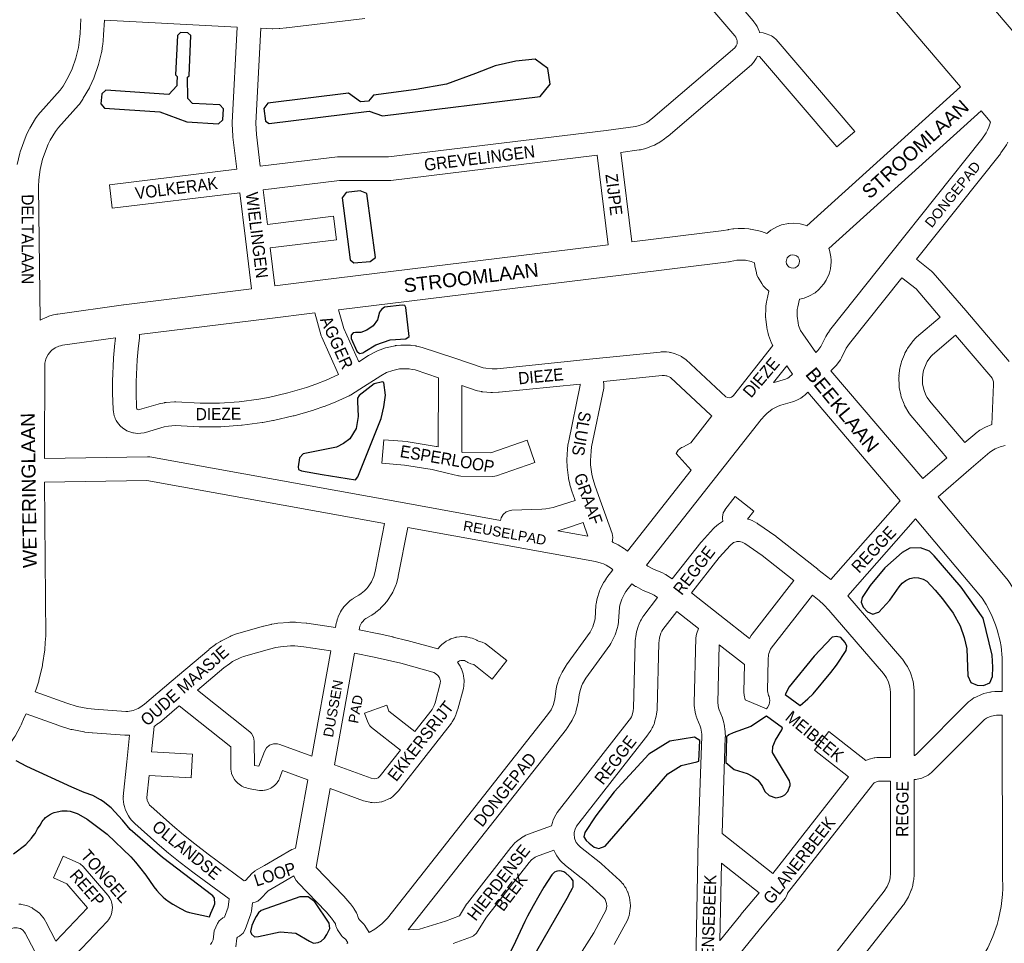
# Model space of a CAD drawing. Header units: metres. Extents: x 123817 to 142006, y 393105 to 406084.
# Tile 48 of 138: x 131004 to 131629, y 395393 to 395978. Entities that reach past the tile are written whole.
import ezdxf
from ezdxf.enums import TextEntityAlignment as Align

# ---------------------------------------------------------------- set-up
doc = ezdxf.new("R2010")
doc.units = ezdxf.units.M
doc.header["$MEASUREMENT"] = 0
doc.styles.add('Style-Arial', font='arial.ttf')

msp = doc.modelspace()

# ---------------------------------------------------------------- linework, layer by layer
at = {"color": 1, "linetype": 'Continuous', "lineweight": 0, "flags": 128}
for points in [[(131653.57, 395948.24), (131641.47, 395962.34), (131398.64, 396247.02)], [(131358.34, 396219.99), (131600.96, 395935.56)], [(131613.97, 395920.36), (131618.69, 395914.86), (131620, 395913.34)]]:
    msp.add_lwpolyline(points, dxfattribs=at)
at = {"color": 9, "linetype": 'Continuous', "lineweight": 0, "flags": 128}
for points in [[(131426.39, 396027.81), (131469.37, 395977.47), (131469.41, 395977.42), (131469.76, 395976.97), (131471.03, 395975.19), (131471.8, 395973.84), (131473.1, 395970.89), (131473.28, 395970.44), (131473.4, 395970.02), (131475.62, 395969.82), (131476.25, 395969.74), (131477.68, 395969.33), (131479.95, 395968.44), (131480.97, 395967.96), (131481.57, 395967.57), (131482.57, 395966.86), (131483.91, 395965.63), (131533.86, 395907.36), (131522.47, 395897.59), (131473.33, 395954.93), (131473.21, 395954.98), (131472.1, 395955.08), (131471.36, 395953.69), (131469.5, 395951.06), (131469.12, 395950.57), (131468.26, 395949.7), (131415.39, 395904.39), (131415.06, 395904.12), (131412.23, 395901.97), (131411.64, 395901.56), (131409.49, 395900.23), (131409.28, 395900.1), (131408.98, 395899.93), (131406.73, 395898.77), (131405.92, 395898.41), (131401.18, 395896.64), (131400.33, 395896.37), (131397.88, 395895.77), (131397.4, 395895.67), (131397.04, 395895.62), (131385.34, 395894.13), (131392.3, 395837.3)], [(131156.67, 395885.28), (131205.62, 395891.27), (131206.56, 395891.33), (131238.09, 395891.23), (131376.06, 395908.07), (131394.73, 395910.44), (131396.34, 395910.84), (131400.24, 395912.3), (131401.82, 395913.12), (131403.41, 395914.11), (131405.79, 395915.92), (131457.79, 395960.48), (131458.57, 395961.59), (131459.12, 395963), (131459.24, 395963.77), (131459.26, 395964.38), (131459.18, 395965.06), (131459.08, 395965.5), (131458.38, 395967.09), (131457.75, 395967.97), (131419.84, 396012.37)], [(131042.79, 395978.81), (131042.3, 395969.49), (131041.79, 395963.95), (131041.26, 395960.66), (131039.61, 395953.79), (131037.29, 395947.17), (131035.05, 395942.31), (131031.51, 395936.15), (131029.77, 395933.6), (131017.19, 395919.61), (131017.02, 395919.41), (131016.82, 395919.17), (131014.56, 395916.22), (131014.09, 395915.54), (131010.4, 395909.47), (131010.17, 395909.05), (131008.46, 395905.79), (131008.06, 395904.87), (131008.04, 395904.83), (131004.31, 395894.39), (131004.08, 395893.63), (131002.34, 395886.47)], [(131151.05, 395807.59), (131147.18, 395839.21), (131143.59, 395868.56), (131062.72, 395858.67), (131060.9, 395873.56), (131141.78, 395883.45), (131139.3, 395903.81), (131139.26, 395904.32), (131138.84, 395912.2), (131138.83, 395912.6), (131138.89, 395912.98), (131138.83, 395912.98), (131141.92, 395973.52), (131057.77, 395978.01), (131057.27, 395968.55), (131057.25, 395968.25), (131056.7, 395962.33), (131056.64, 395961.84), (131056.03, 395958.01), (131055.92, 395957.44), (131054.11, 395949.91), (131053.89, 395949.17), (131051.32, 395941.87), (131051.29, 395941.79), (131051.06, 395941.23), (131048.54, 395935.74), (131048.22, 395935.12), (131044.36, 395928.41), (131044.05, 395927.92), (131041.87, 395924.73), (131041.42, 395924.14), (131041.25, 395923.95), (131028.54, 395909.79), (131026.7, 395907.4), (131023.35, 395901.89), (131021.99, 395899.29), (131018.57, 395889.71), (131017.02, 395883.32), (131016.16, 395876.75), (131015.99, 395872.52), (131017.06, 395787.81)], [(131223.03, 395979.08), (131173.31, 395973), (131173, 395972.97), (131169.05, 395972.65), (131168.67, 395972.63), (131164.71, 395972.52), (131164.19, 395972.52), (131156.91, 395972.81), (131153.84, 395912.61), (131154.22, 395905.37), (131156.67, 395885.28)], [(131377.41, 395835.48), (131370.45, 395892.27), (131239.45, 395876.29), (131238.52, 395876.23), (131206.98, 395876.33), (131158.48, 395870.39), (131161.16, 395848.48), (131203.11, 395853.63), (131204.94, 395838.74), (131162.98, 395833.59), (131165.93, 395809.44)], [(131573.02, 395826.38), (131582.6, 395818.85), (131583.66, 395817.82), (131604.2, 395793.79), (131631.73, 395761.61)], [(131576.95, 395687.26), (131592.31, 395700.37), (131570.68, 395725.72), (131570.64, 395725.76), (131570.45, 395726.01), (131568.62, 395728.38), (131568.23, 395728.94), (131566.92, 395731), (131566.61, 395731.53), (131565.47, 395733.7), (131565.09, 395734.54), (131563.36, 395739.12), (131563.33, 395739.2), (131563.03, 395740.29), (131562.06, 395745.09), (131561.92, 395746.3), (131561.75, 395751.2), (131561.75, 395751.46), (131561.91, 395752.41), (131561.81, 395752.42), (131562.43, 395757.27), (131562.61, 395758.17), (131563.21, 395760.55), (131563.43, 395761.25), (131563.5, 395761.42), (131565.28, 395765.98), (131565.67, 395766.81), (131566.83, 395768.96), (131567.32, 395769.74), (131570.16, 395773.73), (131570.52, 395774.2), (131570.73, 395774.44), (131572.39, 395776.25), (131573.03, 395776.87), (131587.94, 395789.72), (131572.74, 395807.52), (131563.68, 395814.64)], [(131191.17, 395792.42), (131195.33, 395777.87), (131195.49, 395777.36), (131195.7, 395776.86), (131206.27, 395753.24), (131198.52, 395749.65), (131191.9, 395747.11), (131186.07, 395745.1), (131174.04, 395741.56), (131161.82, 395738.77), (131155.79, 395737.69), (131143.36, 395736.04), (131130.85, 395735.17), (131124.67, 395735.02), (131118.49, 395735.07), (131103.09, 395735.88), (131102.2, 395735.87), (131096.92, 395735.52), (131096.12, 395735.42), (131095.99, 395735.4), (131092.58, 395734.74), (131091.88, 395734.57), (131079.98, 395731.06), (131079.38, 395730.96), (131078.92, 395731.01), (131078.63, 395731.2), (131078.41, 395731.47), (131078.23, 395732.22), (131077.92, 395741.76), (131077.94, 395748.64), (131078.55, 395762.64), (131079.14, 395769.52), (131079.95, 395776.53), (131079.99, 395777.38), (131079.94, 395778.3), (131079.9, 395778.61)], [(131206.24, 395794.28), (131209.61, 395782.5), (131219.09, 395761.32), (131225.38, 395765.32), (131225.65, 395765.48), (131225.81, 395765.57), (131230.08, 395767.9), (131231.07, 395768.35), (131236.03, 395770.17), (131237.12, 395770.49), (131242.3, 395771.55), (131242.51, 395771.59), (131243.15, 395771.67), (131245.78, 395771.9), (131246.63, 395771.93), (131251.92, 395771.8), (131252.76, 395771.73), (131255.38, 395771.37), (131255.65, 395771.32), (131255.94, 395771.27), (131258.53, 395770.71), (131259.31, 395770.49), (131279.53, 395763.74), (131298.03, 395757.56), (131299.71, 395757.2), (131303.87, 395756.81), (131307.01, 395756.95), (131365.46, 395762.93), (131365.46, 395762.93), (131365.46, 395762.93), (131410.3, 395767.52), (131410.91, 395767.56), (131413.34, 395767.61), (131414.37, 395767.56), (131416.09, 395767.36), (131416.52, 395767.3), (131416.95, 395767.21), (131418.63, 395766.81), (131419.86, 395766.4), (131423.04, 395765.03), (131423.83, 395764.64), (131424.18, 395764.42), (131425.63, 395763.47), (131426.62, 395762.7), (131451.97, 395739.21), (131453.02, 395738.66), (131454.33, 395738.56), (131455.64, 395739), (131456.51, 395739.62), (131456.9, 395740.05), (131481.74, 395771.64)], [(131309.14, 395660.78), (131309.42, 395662.33), (131310.72, 395664.58), (131312.71, 395666.26), (131315.16, 395667.15), (131316.2, 395667.26), (131335.34, 395667.93), (131337.8, 395668.1), (131340.12, 395668.43), (131342.39, 395668.92), (131345.09, 395669.7), (131356.37, 395673.49), (131354.87, 395677.67), (131354.75, 395678.02), (131353.15, 395683.33), (131353, 395683.91), (131352.28, 395687.18), (131352.17, 395687.84), (131351.34, 395694.48), (131351.28, 395695.15), (131351.16, 395698.49), (131351.16, 395698.76), (131351.23, 395699.16), (131351.17, 395699.16), (131351.53, 395705.85), (131351.6, 395706.51), (131352.08, 395709.83), (131352.16, 395710.26), (131359.6, 395746.53), (131359.53, 395747.25), (131308.32, 395742), (131307.88, 395741.97), (131304, 395741.8), (131302.98, 395741.83), (131297.87, 395742.31), (131297.27, 395742.39), (131297, 395742.44), (131294.49, 395742.98), (131293.68, 395743.2), (131284.61, 395746.23), (131284.43, 395704.01), (131284.95, 395703.89), (131302.89, 395703.7), (131326.06, 395711.61), (131330.91, 395697.41), (131306.52, 395689.09), (131305.4, 395688.8), (131304.02, 395688.69), (131283.98, 395688.9), (131282.76, 395689.01), (131282.38, 395689.09), (131275.22, 395690.73), (131275.22, 395690.73), (131275.22, 395690.73), (131265.62, 395692.94), (131248.24, 395695.84), (131233.75, 395697), (131234.95, 395711.95), (131249.75, 395710.77), (131250.39, 395710.69), (131268.31, 395707.7), (131268.38, 395707.69), (131268.76, 395707.61), (131269.44, 395707.45), (131269.63, 395751.23), (131254.95, 395756.13), (131253.04, 395756.55), (131251.12, 395756.81), (131246.68, 395756.92), (131244.9, 395756.77), (131240.69, 395755.9), (131236.77, 395754.46), (131233.21, 395752.52), (131219.81, 395744.01), (131219.77, 395743.99), (131219.77, 395743.99), (131213.84, 395740.27), (131213.61, 395740.13), (131213.01, 395739.82), (131204.59, 395735.93), (131204.12, 395735.73), (131197.15, 395733.06), (131196.91, 395732.98), (131190.8, 395730.86), (131190.47, 395730.76), (131178.05, 395727.11), (131177.6, 395726.99), (131164.98, 395724.11), (131164.64, 395724.04), (131158.27, 395722.89), (131158.25, 395722.89), (131157.93, 395722.84), (131145.1, 395721.14), (131144.64, 395721.1), (131131.73, 395720.19), (131131.38, 395720.18), (131124.91, 395720.03), (131124.68, 395720.02), (131118.21, 395720.07), (131117.87, 395720.08), (131102.75, 395720.88), (131098.39, 395720.59), (131095.78, 395720.08), (131083.78, 395716.54), (131082.97, 395716.35), (131082.9, 395716.34), (131080.81, 395715.99), (131078.74, 395715.94), (131076.16, 395716.23), (131075.7, 395716.3), (131074.48, 395716.62), (131073.25, 395717.06), (131072.02, 395717.62), (131071.7, 395717.82), (131069.52, 395719.23), (131067.84, 395720.71), (131067.81, 395720.75), (131066.15, 395722.75), (131065.21, 395724.2), (131064.63, 395725.37), (131064.31, 395726.13), (131064.05, 395726.98), (131063.46, 395729.51), (131063.26, 395730.99), (131062.93, 395741.41), (131062.92, 395741.65), (131062.93, 395741.67), (131062.92, 395741.67), (131062.94, 395748.83), (131062.95, 395749.14), (131063.57, 395763.46), (131063.59, 395763.77), (131064.21, 395770.91), (131064.23, 395771.12), (131064.86, 395776.6)], [(131603.71, 395710.11), (131610.03, 395715.51), (131610.44, 395715.83), (131613.23, 395717.9), (131613.94, 395718.37), (131613.94, 395718.37), (131615.88, 395719.49), (131616.78, 395719.93), (131620.87, 395721.61), (131621.92, 395747), (131621.91, 395748.02), (131621.83, 395748.58), (131621.2, 395750.51), (131620.97, 395750.95), (131620.14, 395752.08), (131597.69, 395778.32), (131583.15, 395765.8), (131582.11, 395764.66), (131579.81, 395761.42), (131579.08, 395760.08), (131577.63, 395756.37), (131577.25, 395754.89), (131576.76, 395751.11), (131576.89, 395747.44), (131577.61, 395743.85), (131578.96, 395740.27), (131579.75, 395738.79), (131580.71, 395737.26), (131582.22, 395735.31), (131603.71, 395710.11)], [(131482.35, 395748.14), (131490.65, 395758.7)], [(131430.01, 395692.67), (131420.55, 395703.2), (131421.12, 395704.2), (131421.87, 395705.26), (131423.87, 395706.94), (131424.65, 395707.23), (131429.73, 395709.86), (131443.19, 395727.03), (131442.51, 395727.53), (131416.89, 395751.27), (131416.51, 395751.51), (131414.53, 395752.36), (131413.9, 395752.51), (131413.13, 395752.6), (131411.53, 395752.57), (131374.45, 395748.77), (131374.64, 395746.91), (131374.68, 395746.15), (131374.53, 395744.64), (131366.89, 395707.46), (131366.49, 395704.7), (131366.17, 395698.69), (131366.26, 395696.01), (131367.01, 395690.04), (131367.59, 395687.39), (131369.06, 395682.55), (131373.07, 395671.34), (131373.07, 395671.34), (131379.83, 395652.45), (131380.27, 395649.93), (131380.09, 395648.31), (131379.84, 395647.16)], [(131629.2, 395708.18), (131625.99, 395707.49), (131622.94, 395706.24), (131621.81, 395705.59), (131619.58, 395703.94), (131607.75, 395693.83), (131607.75, 395693.83), (131607.75, 395693.83), (131586.64, 395675.81)], [(131418.02, 395623.75), (131436.12, 395646.77), (131436.27, 395646.96), (131436.52, 395647.24), (131444.28, 395655.61), (131444.92, 395656.22), (131447.45, 395658.36), (131448.54, 395659.13), (131449.98, 395659.97), (131450, 395659.98), (131450.15, 395660.06), (131449.96, 395662.26), (131449.93, 395662.92), (131450.38, 395665.48), (131451.53, 395667.47), (131451.48, 395667.48), (131457.91, 395675.87), (131469.82, 395666.73), (131465.86, 395661.59), (131466.97, 395661.3), (131468.64, 395660.66), (131471.59, 395659.08), (131471.81, 395658.96), (131472.35, 395658.62), (131483.73, 395650.68), (131484.07, 395650.42), (131510.39, 395629.77), (131510.41, 395629.75), (131510.43, 395629.73), (131518.59, 395623.23), (131562.61, 395673.24)], [(131627.28, 395552.3), (131623.15, 395552.22), (131622.67, 395552.2), (131620.66, 395552.03), (131619.97, 395551.95), (131619.56, 395551.86), (131615.62, 395550.94), (131614.22, 395550.46), (131610.55, 395548.78), (131609.91, 395548.45), (131609.46, 395548.17), (131607.18, 395546.63), (131606.07, 395545.71), (131573.15, 395512.68), (131571.96, 395511.8), (131571.92, 395511.78), (131571.53, 395511.68), (131571.48, 395552.13), (131571.45, 395552.8), (131571.04, 395557.25), (131570.8, 395558.57), (131569.61, 395562.87), (131569.43, 395563.44), (131569.14, 395564.13), (131567.2, 395568.15), (131566.53, 395569.28), (131564.05, 395572.73), (131563.7, 395573.17), (131563.64, 395573.24), (131529.5, 395612.92), (131572.4, 395661.66)], [(131364.5, 395650.76), (131361.42, 395659.36), (131349.72, 395655.44), (131349.44, 395655.35), (131346.33, 395654.44), (131345.79, 395654.3), (131345.39, 395654.22)], [(131430.18, 395614.93), (131447.73, 395637.26), (131454.98, 395645.08), (131456.65, 395646.5), (131456.93, 395646.66), (131458.59, 395647.27), (131458.96, 395647.3), (131460.35, 395647.46), (131460.67, 395647.43), (131462.38, 395646.99), (131464.13, 395646.06), (131474.97, 395638.5), (131495.24, 395622.59), (131468.65, 395588.63), (131468.03, 395587.71), (131467.05, 395585.97), (131467.01, 395585.89)], [(131274.09, 395406.76), (131283.09, 395410.03), (131287.56, 395417.44), (131288.07, 395418.19), (131315.68, 395453.41), (131315.83, 395453.6), (131316.07, 395453.87), (131318.26, 395456.25), (131319.27, 395457.15), (131322.46, 395459.55), (131323.22, 395460.05), (131323.41, 395460.16), (131325.17, 395461.11), (131326.16, 395461.55), (131341.43, 395467.11), (131341.96, 395469.31), (131342.21, 395470.11), (131342.5, 395470.82), (131344.13, 395474.18), (131344.97, 395475.53), (131390.65, 395534.01), (131391.48, 395535.18), (131392.1, 395536.27), (131392.52, 395537.24), (131393.25, 395539.94), (131393.43, 395541.8), (131394.52, 395583.69), (131394.56, 395584.37), (131395.07, 395588.69), (131395.35, 395590.02), (131396.64, 395594.2), (131396.76, 395594.56), (131397.01, 395595.16), (131397.93, 395597.14), (131398.25, 395597.76), (131399.35, 395599.65), (131399.91, 395600.47), (131408.77, 395611.89)], [(131447.86, 395581.89), (131446.87, 395545.08), (131447.36, 395542.01), (131447.73, 395540.77), (131449.85, 395535.56), (131449.95, 395535.31), (131450.12, 395534.75), (131450.75, 395532.51), (131450.95, 395531.56), (131451.6, 395526.97), (131451.68, 395526), (131451.71, 395523.68), (131451.71, 395523.58), (131451.7, 395523.33), (131449.66, 395462.17), (131481.81, 395436.96), (131529.85, 395498.12), (131508.21, 395515.09), (131517.47, 395526.9), (131540.92, 395508.5), (131541.25, 395508.68), (131542.98, 395509.35), (131546.1, 395510.13), (131546.63, 395510.24), (131547.9, 395510.36), (131556.53, 395510.39), (131556.48, 395551.77), (131556.16, 395555.22), (131555.33, 395558.22), (131553.97, 395561.05), (131552.06, 395563.7), (131517.43, 395603.95), (131514.12, 395607.28), (131511.23, 395609.92), (131507, 395613.29), (131480.8, 395579.82), (131480.37, 395579.05), (131479.34, 395576.38), (131479.15, 395575.48), (131478.91, 395572.48), (131478.4, 395552.68), (131479.15, 395549.79), (131479.49, 395549.2), (131479.94, 395546.64), (131479.49, 395544.07), (131478.43, 395542.12), (131477.74, 395541.21), (131464.37, 395547.02), (131463.62, 395549.94), (131463.38, 395551.82), (131463.41, 395552.01), (131463.38, 395552.01), (131463.82, 395569.31)], [(131420.94, 395603.11), (131412.06, 395591.67), (131411.39, 395590.5), (131410.82, 395589.3), (131409.89, 395586.26), (131409.5, 395582.96), (131408.42, 395541.15), (131408.39, 395540.64), (131408.13, 395537.88), (131407.9, 395536.63), (131406.85, 395532.78), (131406.66, 395532.17), (131406.48, 395531.72), (131405.68, 395529.89), (131405.34, 395529.21), (131404.35, 395527.47), (131403.95, 395526.84), (131402.8, 395525.21), (131402.58, 395524.92), (131357.28, 395466.92), (131356.35, 395465.01), (131355.82, 395462.79), (131355.76, 395461.78), (131356.03, 395459.31), (131356.2, 395458.67), (131357.17, 395456.56), (131358.52, 395454.76), (131359.74, 395453.64), (131372.67, 395443.42), (131373.05, 395443.11), (131384.76, 395432.55), (131385.4, 395431.91), (131386.53, 395430.6), (131386.63, 395430.5), (131387.07, 395429.92), (131388.04, 395428.49), (131388.49, 395427.75), (131389.3, 395426.21), (131389.71, 395425.28), (131389.8, 395425.02), (131390.87, 395421.73), (131391.2, 395420.03), (131391.48, 395416.59), (131391.51, 395415.98), (131391.43, 395414.86), (131390.91, 395411.44), (131390.6, 395410.18), (131390.05, 395408.54), (131389.99, 395408.35), (131389.56, 395407.39), (131381.28, 395391.89)], [(131013.9, 395552.09), (131033.88, 395544.79), (131040.56, 395542.74), (131047.31, 395541.43), (131051.41, 395540.99), (131071.33, 395539.58), (131072.64, 395539.65), (131075.99, 395540.28), (131079.13, 395541.48), (131080.29, 395542.1), (131083.18, 395544.16), (131100.21, 395558.63), (131123.94, 395578.78), (131124.25, 395579.03), (131128.23, 395582.06), (131128.76, 395582.43), (131131.35, 395584.07), (131131.62, 395584.23), (131131.99, 395584.43), (131137.46, 395587.19), (131138.13, 395587.49), (131140.99, 395588.6), (131141.64, 395588.82), (131158.64, 395593.65), (131158.95, 395593.74), (131163.3, 395594.78), (131163.74, 395594.87), (131163.78, 395594.88), (131167.23, 395595.46), (131167.86, 395595.55), (131174.82, 395596.13), (131175.47, 395596.15), (131178.96, 395596.15), (131179.6, 395596.12), (131185.87, 395595.56), (131186.28, 395595.52), (131204.29, 395592.9)], [(131432.93, 395379.47), (131434.54, 395458.77), (131434.54, 395458.78), (131434.55, 395458.87), (131436.71, 395523.66), (131436.69, 395525.32), (131436.17, 395528.96), (131435.79, 395530.32), (131433.71, 395535.44), (131433.61, 395535.7), (131433.48, 395536.08), (131432.85, 395538.15), (131432.62, 395539.16), (131431.95, 395543.43), (131431.86, 395544.59), (131431.89, 395544.8), (131431.86, 395544.79), (131432.97, 395586.24), (131433.4, 395588.55), (131434.72, 395592.25)], [(131219.29, 395591.34), (131231.82, 395588.85), (131231.99, 395588.82), (131240.72, 395586.88), (131240.88, 395586.84), (131249.57, 395584.7), (131249.78, 395584.65), (131269.25, 395579.26), (131269.35, 395579.41), (131269.44, 395579.51), (131270.84, 395581.12), (131271.79, 395582.04), (131273.45, 395583.38), (131274.41, 395584.03), (131274.55, 395584.11), (131276.41, 395585.14), (131277.62, 395585.67), (131279.64, 395586.35), (131280.74, 395586.63), (131280.93, 395586.66), (131283.03, 395586.98), (131284.35, 395587.06), (131286.48, 395587), (131287.58, 395586.89), (131287.79, 395586.85), (131289.88, 395586.42), (131291.15, 395586.03), (131293.13, 395585.24), (131294.09, 395584.78), (131294.31, 395584.65), (131295.14, 395584.13), (131297.41, 395583.54), (131299.28, 395582.78), (131300.17, 395582.18), (131313.12, 395571.99), (131303.85, 395560.2), (131292.13, 395569.41), (131290.27, 395569.89), (131288.4, 395570.66), (131288.18, 395570.79), (131286.94, 395571.56), (131286.19, 395571.86), (131285.41, 395572.02), (131284.6, 395572.04), (131283.81, 395571.93), (131283.05, 395571.67), (131282.35, 395571.28), (131281.84, 395570.87), (131283.46, 395568.33), (131284.17, 395566.87), (131284.23, 395566.71), (131285.3, 395563.55), (131285.62, 395562.24), (131285.86, 395560.59), (131285.94, 395559.49), (131285.94, 395559.25), (131285.83, 395555.91), (131285.58, 395554.2), (131282.03, 395541.07), (131281.88, 395540.6), (131281.04, 395538.11), (131280.99, 395537.97), (131280.75, 395537.4), (131279.85, 395535.45), (131279.53, 395534.83), (131278.45, 395532.97), (131277.88, 395532.12), (131262, 395511.72), (131261.98, 395511.7), (131261.98, 395511.7), (131244.36, 395489.25), (131244.2, 395489.06), (131243.79, 395488.61), (131241.87, 395486.67), (131240.85, 395485.8), (131239.59, 395484.91), (131239.02, 395484.55), (131238.32, 395484.2), (131235.5, 395482.94), (131233.75, 395482.41), (131233.65, 395482.39), (131230.6, 395481.89), (131229.16, 395481.8), (131227.61, 395481.85), (131226.55, 395481.96), (131226.17, 395482.04), (131223.16, 395482.73), (131222.23, 395483.01), (131201.01, 395490.89)], [(131189.41, 395511.19), (131168.96, 395518.79), (131167.65, 395519.14), (131165.05, 395519.14), (131162.6, 395518.25), (131160.6, 395516.58), (131159.31, 395514.35), (131155.84, 395504.91), (131152.98, 395505.42), (131152.87, 395520.83), (131152.42, 395523.34), (131151.12, 395525.6), (131150.05, 395526.64), (131116.87, 395553.09), (131133.5, 395567.22), (131137.06, 395569.93), (131139.07, 395571.21), (131143.89, 395573.64), (131146.08, 395574.49), (131162.59, 395579.18), (131166.55, 395580.13), (131169.44, 395580.63), (131175.75, 395581.15), (131178.6, 395581.15), (131184.34, 395580.64), (131201.45, 395578.16)], [(131203.7, 395505.89), (131227, 395497.24), (131228.82, 395496.82), (131228.91, 395496.82), (131230.29, 395497.04), (131231.55, 395497.6), (131231.68, 395497.69), (131232.82, 395498.85), (131245.55, 395515.06), (131227.28, 395529.42), (131226.17, 395530.5), (131224.86, 395532.75), (131224.86, 395532.76), (131222.78, 395538.49), (131236.88, 395543.61), (131238.23, 395539.89), (131254.79, 395526.88), (131265.73, 395540.94), (131266.38, 395542.05), (131266.96, 395543.32), (131267.61, 395545.21), (131270.87, 395557.27), (131270.92, 395559.06), (131270.88, 395559.38), (131270.31, 395561.05), (131269.58, 395562.21), (131267.88, 395563.7), (131266.87, 395564.29), (131266.04, 395564.59), (131245.88, 395570.16), (131237.38, 395572.25), (131228.82, 395574.16), (131216.41, 395576.61)], [(131186.72, 395496.19), (131170.79, 395502.11), (131169.16, 395497.69), (131168.86, 395496.97), (131168.4, 395496.05), (131167.42, 395494.53), (131167.12, 395494.19), (131165.75, 395492.75), (131164.05, 395491.41), (131163.31, 395491.04), (131161.48, 395490.24), (131159.78, 395489.73), (131159.32, 395489.66), (131158.32, 395489.55), (131156.19, 395489.62), (131156.18, 395489.62), (131148.96, 395490.89), (131147.83, 395491.19), (131146.22, 395491.74), (131144.91, 395492.34), (131144.08, 395492.89), (131142.35, 395494.22), (131141.19, 395495.34), (131140.92, 395495.68), (131140.26, 395496.56), (131139.28, 395498.35), (131138.49, 395500.39), (131138.45, 395500.51), (131138, 395503.02), (131137.9, 395517.14), (131105.22, 395543.2), (131092.65, 395532.53), (131092.16, 395532.14), (131089.32, 395530.11), (131087.65, 395514.01), (131113.68, 395512.56), (131112.85, 395497.59), (131086.14, 395499.07), (131084.75, 395485.09), (131084.99, 395483.13), (131085.11, 395482.72), (131086.09, 395480.8), (131086.47, 395480.29), (131087.2, 395479.51), (131100.88, 395467.31), (131107.92, 395461.42), (131115.1, 395455.66), (131123.67, 395449.12), (131146.49, 395432.33), (131147.26, 395432.55), (131151.44, 395437.07), (131153.19, 395438.47), (131153.28, 395438.52), (131159.27, 395441.87), (131176.76, 395452.1), (131176.8, 395452.12), (131178.94, 395452.9)], [(131125.1, 395391.87), (131126.02, 395393.11), (131126.78, 395394.89), (131127.44, 395400.5), (131129.52, 395405.14), (131130.62, 395406.88), (131132.61, 395408.56), (131132.96, 395408.74), (131133.99, 395409.27), (131136.35, 395415.65), (131136.92, 395420.74), (131114.73, 395437.08), (131114.62, 395437.16), (131105.93, 395443.79), (131105.79, 395443.9), (131098.48, 395449.76), (131098.35, 395449.86), (131091.16, 395455.88), (131090.98, 395456.04), (131076.99, 395468.53), (131076.54, 395468.96), (131075.28, 395470.28), (131074.98, 395470.63), (131074.71, 395470.96), (131073.68, 395472.35), (131072.99, 395473.45), (131071.43, 395476.53), (131071.08, 395477.35), (131070.95, 395477.74), (131070.45, 395479.4), (131070.18, 395480.67), (131069.76, 395484.1), (131069.7, 395485.01), (131069.83, 395485.75), (131069.74, 395485.75), (131071.92, 395507.7), (131071.92, 395507.71), (131071.92, 395507.73), (131073.68, 395524.69), (131071.7, 395524.57), (131070.75, 395524.58), (131050.21, 395526.04), (131049.93, 395526.06), (131045.39, 395526.55), (131044.89, 395526.62), (131044.76, 395526.65), (131037.31, 395528.1), (131036.55, 395528.29), (131029.29, 395530.51), (131028.92, 395530.64), (131008.13, 395538.23)], [(131627.29, 395537.3), (131623.67, 395537.23), (131622.45, 395537.13), (131619.78, 395536.5), (131617.34, 395535.39), (131616.18, 395534.61), (131583.37, 395501.69), (131582.52, 395500.95), (131580.31, 395499.32), (131579.6, 395498.85), (131579.1, 395498.59), (131577.74, 395497.94), (131576.34, 395497.43), (131573.43, 395496.69), (131572.88, 395496.57), (131571.66, 395496.46), (131571.53, 395496.46), (131571.43, 395436.58), (131571.41, 395436.11), (131571.21, 395433), (131571.11, 395432.2), (131570.73, 395430.02), (131570.58, 395429.36), (131570.01, 395427.22), (131569.81, 395426.61), (131569.68, 395426.26), (131567.95, 395422.18), (131567.32, 395420.99), (131564.89, 395417.29), (131564.52, 395416.78), (131495.21, 395328.38)], [(131460.44, 395385.48), (131473.18, 395401.28), (131489.59, 395421.06), (131490.87, 395423.28), (131491.08, 395424.48), (131545.02, 395493.15), (131545.69, 395493.88), (131546.19, 395494.3), (131547.54, 395495.03), (131548.87, 395495.36), (131556.52, 395495.39), (131556.43, 395436.85), (131556.27, 395434.39), (131556.02, 395432.94), (131555.66, 395431.63), (131554.4, 395428.65), (131552.52, 395425.78), (131483.58, 395337.86)], [(131360.85, 395387.62), (131368.18, 395399.21), (131376.03, 395413.9), (131376.17, 395414.33), (131376.46, 395416.24), (131376.32, 395417.95), (131375.73, 395419.79), (131375.43, 395420.36), (131374.94, 395421.08), (131374.39, 395421.71), (131363.19, 395431.8), (131350.22, 395442.05), (131349.78, 395442.42), (131347.85, 395444.2), (131347.19, 395444.89), (131346.94, 395445.21), (131344.7, 395448.19), (131343.88, 395449.57), (131342.91, 395451.69), (131331.8, 395447.64), (131331.02, 395447.22), (131328.82, 395445.57), (131327.3, 395443.92), (131300.16, 395409.3), (131294.57, 395400.02), (131293.89, 395399.07), (131291.89, 395397.39), (131290.71, 395396.84), (131279.06, 395392.6)], [(131003.4, 395417.55), (131004.7, 395417.43), (131005.18, 395417.33), (131008.43, 395416.54), (131009.7, 395416.1), (131011.22, 395415.42), (131011.92, 395415.07), (131012.4, 395414.77), (131015.15, 395412.88), (131016.5, 395411.71), (131018.73, 395409.22), (131018.91, 395409.03), (131019.54, 395408.15), (131020.42, 395406.72), (131020.69, 395406.24), (131027.01, 395394.08), (131047.01, 395415.12), (131033.95, 395430.38), (131025.44, 395434.16), (131031.54, 395447.87), (131041.59, 395443.4), (131042.29, 395443.04), (131044.24, 395441.43), (131059.88, 395423.16), (131059.92, 395423.1), (131060.48, 395422.36), (131061.2, 395421.24), (131061.95, 395419.73), (131062.19, 395418.95), (131062.66, 395417.02), (131062.88, 395415.23), (131062.78, 395414.04), (131062.47, 395412.08), (131062.11, 395410.71), (131061.42, 395409.29), (131060.36, 395407.6), (131059.75, 395406.77), (131059.44, 395406.42), (131035.33, 395381.06)], [(131448.23, 395394.21), (131448.49, 395394.56), (131448.67, 395394.78), (131461.54, 395410.74), (131461.6, 395410.82), (131473.13, 395424.71), (131449.23, 395443.44), (131448.23, 395394.21)], [(131141.18, 395390.44), (131141.78, 395395.82), (131142.12, 395396.58), (131143.4, 395397.23), (131143.75, 395397.42), (131145.75, 395399.09), (131147.03, 395401.31), (131150.74, 395411.3), (131150.75, 395411.34), (131151.16, 395413.07), (131151.74, 395418.23), (131153.43, 395418.72), (131155.1, 395419.43), (131156.85, 395420.83), (131161.64, 395426.01), (131166.66, 395428.81), (131166.75, 395428.86), (131166.78, 395428.89), (131177.93, 395435.41)], [(130941.46, 395330.21), (130985.74, 395394.91), (130986.54, 395396.43), (130986.9, 395397.37), (130999.13, 395402.12), (131000.21, 395402.46), (131000.72, 395402.55), (131002.49, 395402.55), (131004.2, 395402.13), (131004.5, 395401.99), (131005.95, 395401), (131007.13, 395399.69), (131007.51, 395399.08), (131017.34, 395380.16)]]:
    msp.add_lwpolyline(points, dxfattribs=at)
at = {"flags": 128}
for points in [[(131130.23, 395912.3), (131132.86, 395914.68), (131133.42, 395921.73), (131130.92, 395924.25), (131113.58, 395925.2), (131110.76, 395928.36), (131110.5, 395941.85), (131111.46, 395942.73), (131112.65, 395968.12), (131110.64, 395969.9), (131106.01, 395970.12), (131104.23, 395968.21), (131102.93, 395943.22), (131103.84, 395942.25), (131103.7, 395938.16), (131103.63, 395936.25), (131098.56, 395930.8), (131058.73, 395933.63), (131056.09, 395931.25), (131055.49, 395924.88), (131057.91, 395922.19), (131092.95, 395919.71), (131110.15, 395913.38)], [(131162.27, 395912.38), (131225.67, 395920.22), (131234.25, 395917.25), (131334.15, 395929.52), (131340.49, 395937.38), (131339.17, 395947.2), (131331.09, 395953.25), (131318.78, 395951.85), (131305.69, 395949.01), (131293.19, 395944.22), (131274.87, 395937.43), (131255.65, 395933.92), (131228.52, 395930.45), (131225.3, 395926.62), (131220.29, 395926.07), (131212.7, 395931.59), (131161.55, 395925.29), (131158.86, 395921.98), (131159.88, 395913.97)], [(131216.08, 395823.98), (131226.41, 395824.97), (131229.73, 395827.41), (131224.29, 395868.08), (131219.98, 395869.69), (131211.11, 395868.65), (131208.6, 395865.27), (131213.66, 395826.04)], [(131219.58, 395766.49), (131221.75, 395767.02), (131222.96, 395767.9), (131229.9, 395772), (131239, 395775.33), (131248.96, 395775.82), (131251.02, 395777.45), (131248.92, 395795.72), (131248.29, 395796.92), (131246.77, 395797.32), (131235.57, 395795.93), (131233.46, 395794.39), (131232.25, 395792.86), (131231.06, 395788), (131228.31, 395784.07), (131224.36, 395781.35), (131220.41, 395779.85), (131217.07, 395779.86), (131215.54, 395779.75), (131214.36, 395778.31), (131214.37, 395776.2), (131217.87, 395768.07)], [(131217.05, 395686.4), (131218.62, 395688.46), (131233.27, 395725.3), (131235.14, 395732.69), (131236.16, 395740.25), (131235.08, 395748.13), (131234.17, 395748.67), (131228.94, 395747.46), (131219.39, 395739.99), (131218.36, 395738.21), (131218.27, 395736.16), (131218.67, 395726.67), (131217.46, 395719.06), (131213.38, 395712.53), (131209.45, 395709.51), (131205.07, 395707.2), (131183.87, 395702.88), (131181.6, 395700.37), (131180.69, 395694.83), (131180.98, 395693.03), (131182.73, 395692.12), (131196.01, 395689.82)], [(131548.26, 395602.33), (131549.13, 395602.64), (131556.04, 395610.25), (131562.01, 395618.68), (131563.87, 395620.88), (131566.25, 395622.7), (131568.86, 395623.92), (131571.65, 395624.5), (131574.35, 395624.35), (131577.17, 395623.49), (131579.5, 395622.21), (131584.82, 395616.6), (131589.57, 395610.99), (131596.22, 395602.03), (131600.59, 395593.88), (131603.27, 395586.6), (131605.01, 395579.24), (131605.65, 395562.24), (131607.41, 395557.96), (131611.57, 395556.3), (131615.59, 395556.19), (131619.54, 395557.69), (131621.28, 395561.89), (131621.44, 395567.69), (131621.09, 395575.34), (131615.29, 395598.74), (131601.38, 395618.44), (131584.3, 395638.31), (131581.18, 395641.27), (131575.45, 395643.44), (131568.81, 395643.07), (131563.9, 395640.42), (131552.9, 395630.79), (131543.53, 395619.57), (131538.43, 395611.83), (131537.88, 395608.92), (131539.09, 395605.86), (131541.94, 395602.82), (131545.37, 395601.28)], [(131499.18, 395543.33), (131504.13, 395547.59), (131507.37, 395550.76), (131518.63, 395564.25), (131522.14, 395569.02), (131528.3, 395578.19), (131528.87, 395581.09), (131527.8, 395583.35), (131525.01, 395586.43), (131522.14, 395587.16), (131519.46, 395586.81), (131508.01, 395574.63), (131492.16, 395555.18), (131489.59, 395550.37)], [(131483.8, 395484.93), (131486.78, 395485.52), (131488.01, 395485.87), (131489.35, 395486.78), (131491.41, 395488.82), (131492.84, 395492.65), (131492.83, 395493.83), (131492.45, 395495.59), (131481.64, 395513.64), (131481.78, 395517.34), (131483.47, 395521.5), (131487.57, 395528.02), (131488, 395529.18), (131477.73, 395536.7), (131467.83, 395530.2), (131456.7, 395526.12), (131453.94, 395524.91), (131452.41, 395523.48), (131452.02, 395507.28), (131457.38, 395502.9), (131465.46, 395500.29), (131469.08, 395498.39), (131472.13, 395496.18), (131473.38, 395494.84), (131475.2, 395492.11), (131476.74, 395488.92), (131479.41, 395486.3)], [(131371.51, 395452.71), (131375.45, 395454.2), (131415.13, 395500.04), (131423.73, 395505.36), (131433.6, 395507.62), (131434.93, 395508.13), (131435.5, 395521.17), (131432.21, 395523.35), (131416.58, 395520.88), (131403.19, 395512.46), (131381.08, 395488.69), (131369.53, 395473.51), (131362.48, 395462.89), (131361.89, 395460.22), (131363.37, 395457.86), (131365.32, 395456.13), (131368.54, 395453.52)], [(131190.51, 395392.74), (131193.44, 395393.08), (131195.32, 395393.96), (131197.35, 395395.9), (131198.86, 395398.25), (131200.85, 395402.12), (131200.32, 395405.44), (131191.17, 395419), (131187, 395422.16), (131181.77, 395422.1), (131157.22, 395413.4), (131155.43, 395411.88), (131154.06, 395409.62), (131153.04, 395407.71), (131151.4, 395403.88), (131150.35, 395400.16), (131151.05, 395398.34), (131152.95, 395396.83), (131155.57, 395396.87), (131169.32, 395399.93), (131179.29, 395399.14), (131187.8, 395393.9)]]:
    msp.add_lwpolyline(points, close=True, dxfattribs=at)
at = {"color": 40, "linetype": 'Continuous', "lineweight": 0, "flags": 128}
for points in [[(131600.96, 395935.56), (131503.35, 395847.48), (131502.31, 395847.94), (131499.99, 395848.65), (131499.28, 395848.75), (131494.82, 395849.21), (131492.05, 395849.11), (131491.69, 395849.04), (131487.3, 395848.1), (131484.39, 395846.99), (131484.38, 395846.98), (131480.5, 395844.73), (131478.07, 395842.76), (131477.95, 395842.62), (131474.55, 395843.93), (131472.87, 395844.41), (131467.68, 395845.42), (131467.5, 395845.45), (131466.56, 395845.57), (131463.92, 395845.78), (131463.17, 395845.82), (131460.52, 395845.83), (131459.77, 395845.8), (131457.13, 395845.61), (131456.37, 395845.53), (131453.76, 395845.14), (131453.49, 395845.1), (131452.99, 395844.99), (131450.74, 395844.48), (131392.3, 395837.3)], [(131509.05, 395767.28), (131500.81, 395779.07), (131500.81, 395779.07), (131500.81, 395779.07), (131499.35, 395781.15), (131498.22, 395784.37), (131497.82, 395786.01), (131497.29, 395790.23), (131497.38, 395794.48), (131497.6, 395796.17), (131498.77, 395801.12), (131501.8, 395801.77), (131504.71, 395802.89), (131504.72, 395802.89), (131508.6, 395805.14), (131511.03, 395807.11), (131514.03, 395810.45), (131514.25, 395810.71), (131515.73, 395813.08), (131517.55, 395817.18), (131517.81, 395817.82), (131518.36, 395820.2), (131518.82, 395824.67), (131518.88, 395825.7), (131518.66, 395827.79), (131517.72, 395832.18), (131517.42, 395833.23), (131613.97, 395920.36)], [(131165.93, 395809.44), (131194.69, 395813.01), (131194.7, 395813.01), (131194.7, 395813.01), (131377.41, 395835.48)], [(131206.24, 395794.28), (131387.29, 395816.54), (131453.69, 395824.69), (131454.21, 395824.77), (131454.71, 395824.87), (131457.08, 395825.41), (131458.94, 395825.69), (131460.82, 395825.82), (131462.71, 395825.82), (131464.41, 395825.68), (131468.19, 395824.95), (131470.22, 395824.16), (131470.44, 395822.08), (131471.38, 395817.69), (131471.77, 395816.36), (131472.51, 395814.77), (131474.76, 395810.88), (131475.75, 395809.47), (131476.73, 395808.46), (131479.39, 395806.06), (131478.01, 395800.27), (131477.83, 395799.25), (131477.47, 395796.51), (131477.39, 395795.42), (131477.28, 395789.9), (131477.32, 395789.9), (131477.28, 395789.7), (131477.36, 395788.46), (131478.05, 395782.98), (131478.24, 395781.91), (131478.88, 395779.22), (131479.18, 395778.21), (131480.94, 395773.21), (131480.98, 395773.12), (131481.74, 395771.64)], [(131494.78, 395820.72), (131493.46, 395820.86), (131492.25, 395821.39), (131491.27, 395822.27), (131490.61, 395823.42), (131490.33, 395824.71), (131490.47, 395826.03), (131490.67, 395826.47), (131491.01, 395827.23), (131491.89, 395828.21), (131493.03, 395828.88), (131494.33, 395829.15), (131495.64, 395829.02), (131496.85, 395828.48), (131497.82, 395827.61), (131497.82, 395827.61), (131497.82, 395827.61), (131497.83, 395827.6), (131498.49, 395826.45), (131498.77, 395825.16), (131498.63, 395823.85), (131498.1, 395822.64), (131497.21, 395821.66), (131496.07, 395821), (131494.78, 395820.72)], [(131017.06, 395787.81), (131017.32, 395787.94), (131021.21, 395789.72), (131022.52, 395790.21), (131024.58, 395790.82), (131025.48, 395791.04), (131027.59, 395791.45), (131027.79, 395791.49), (131028.11, 395791.54), (131069.81, 395797.51), (131069.83, 395797.51), (131069.99, 395797.54), (131151.05, 395807.59)], [(131079.9, 395778.61), (131160.94, 395788.67), (131191.17, 395792.42)], [(131019.74, 395700.05), (131019.98, 395760.4), (131020.57, 395762.9), (131020.86, 395763.7), (131022.11, 395766.03), (131023.76, 395768.1), (131024.31, 395768.61), (131026.47, 395770.13), (131028.88, 395771.23), (131029.81, 395771.51), (131031.2, 395771.78), (131064.86, 395776.6)], [(131490.65, 395758.7), (131491.9, 395756.92), (131494.31, 395753.47)], [(131576.95, 395687.26), (131518.61, 395755.67)], [(131562.61, 395673.24), (131503.99, 395741.99)], [(131019.76, 395685.05), (131020.5, 395586.93), (131020.5, 395586.86), (131020.47, 395586.14), (131019.99, 395579.39), (131019.91, 395578.66), (131018.55, 395569.4), (131018.39, 395568.56), (131016.25, 395559.45), (131016.09, 395558.83), (131014.73, 395554.35), (131014.55, 395553.84), (131014.52, 395553.75), (131013.9, 395552.09)], [(131586.64, 395675.81), (131630.34, 395623.8), (131630.35, 395623.79), (131631.11, 395622.76), (131634.27, 395617.82), (131634.7, 395617.09), (131638.17, 395610.5)], [(131572.4, 395661.66), (131614.61, 395611.43), (131617.2, 395607.39), (131620.57, 395601), (131623.21, 395594.55), (131624.25, 395591.37), (131626.03, 395584.19), (131626.6, 395580.91), (131627.29, 395573.65), (131627.28, 395552.3)], [(131008.13, 395538.23), (131006.87, 395535.74), (131004.98, 395531.19), (131004.56, 395530.31), (131001.19, 395524.01), (131000.61, 395523.06), (130996.55, 395517.18), (130995.98, 395516.43), (130995.89, 395516.32), (130976.52, 395493.88), (130976.52, 395493.87), (130976.47, 395493.82), (130949.19, 395462.7)], [(131627.29, 395537.3), (131627.46, 395435.71), (131627.47, 395435.46), (131627.68, 395427.42), (131627.53, 395423.61), (131627.2, 395419.71), (131626.7, 395415.94), (131625.1, 395408.05), (131624.12, 395404.49), (131621.49, 395397), (131618.19, 395389.78), (131616.43, 395386.54), (131612.11, 395379.74), (131609.86, 395376.68), (131607.37, 395373.61), (131584.91, 395347.93), (131534.42, 395290.23)]]:
    msp.add_lwpolyline(points, dxfattribs=at)
at = {"color": 191, "linetype": 'Continuous', "lineweight": 0, "flags": 128}
for points in [[(131620, 395913.34), (131618.93, 395910.18), (131618.07, 395908.23), (131617.09, 395906.4), (131614.36, 395902.42), (131556.59, 395829.82), (131556.59, 395829.82), (131518.68, 395782.19), (131518.49, 395781.94), (131517.07, 395779.99), (131516.73, 395779.47), (131515.47, 395777.42), (131515.17, 395776.86), (131512.28, 395771.08), (131510.39, 395768.55), (131509.05, 395767.28)], [(131631.01, 395900.63), (131630.13, 395898.97), (131629.7, 395898.27), (131626.59, 395893.73), (131626.27, 395893.29), (131573.02, 395826.38)], [(131518.61, 395755.67), (131521.17, 395758.1), (131521.76, 395758.73), (131522.03, 395759.06), (131524.7, 395762.64), (131525.4, 395763.78), (131528.45, 395769.88), (131529.37, 395771.4), (131530.52, 395772.97), (131563.68, 395814.64)], [(131494.31, 395753.47), (131492.19, 395751.49), (131491.32, 395750.85), (131489.87, 395750.25), (131482.6, 395748.23), (131482.35, 395748.14)], [(131418.02, 395623.75), (131414.41, 395626.14), (131414.02, 395626.38), (131413.68, 395626.56), (131411.43, 395627.71), (131410.8, 395628), (131406.17, 395629.84), (131402.55, 395631.76), (131401.68, 395632.4), (131474.35, 395724.77), (131476.66, 395727.38), (131478.02, 395728.65), (131481.47, 395731.2), (131485.27, 395733.21), (131486.98, 395733.88), (131494.33, 395735.92), (131495.2, 395736.22), (131497.93, 395737.36), (131498.8, 395737.79), (131499.52, 395738.26), (131501.45, 395739.69), (131502.08, 395740.21), (131503.99, 395741.99)], [(131019.74, 395700.05), (131085.19, 395701.12), (131086.61, 395701), (131086.64, 395701), (131245.63, 395672.27), (131245.63, 395672.27), (131245.63, 395672.27), (131309.14, 395660.78)], [(131379.84, 395647.16), (131380.05, 395647.08), (131380.62, 395646.84), (131382.83, 395645.79), (131383.38, 395645.51), (131383.63, 395645.35), (131387.77, 395642.74), (131388.27, 395642.39), (131389.64, 395641.36), (131430.01, 395692.67)], [(131204.29, 395592.9), (131204.86, 395595.64), (131204.98, 395596.13), (131205.58, 395598.3), (131205.76, 395598.86), (131206.04, 395599.53), (131207.63, 395602.85), (131208.25, 395603.9), (131209.3, 395605.42), (131209.71, 395605.95), (131210.08, 395606.35), (131212.64, 395608.99), (131213.56, 395609.8), (131215.04, 395610.89), (131215.75, 395611.36), (131215.77, 395611.37), (131219.25, 395613.36), (131220.74, 395614.37), (131222.78, 395616.07), (131224.03, 395617.33), (131225.11, 395618.62), (131227.19, 395621.82), (131228.68, 395625.22), (131229.54, 395628.44), (131235.48, 395658.86), (131084.7, 395686.11), (131019.76, 395685.05)], [(131201.01, 395490.89), (131192.27, 395442.26), (131192.05, 395440.77), (131209.45, 395422.81), (131209.74, 395422.49), (131213.48, 395418.15), (131213.55, 395418.07), (131213.9, 395417.62), (131215.74, 395415.06), (131216.01, 395414.66), (131217.69, 395411.99), (131218.38, 395410.57), (131218.63, 395409.72), (131218.97, 395408.27), (131219.51, 395407.46), (131221.75, 395405.39), (131222.42, 395404.69), (131222.97, 395403.95), (131225.81, 395399.58), (131229.25, 395401.59), (131233.73, 395405.06), (131237.36, 395408.66), (131338.92, 395537.43), (131341.11, 395540.74), (131342.62, 395544.08), (131343.58, 395547.71), (131344.12, 395552.26), (131344.19, 395552.73), (131344.63, 395555.14), (131344.85, 395556.03), (131346.32, 395560.7), (131346.42, 395561.02), (131346.64, 395561.56), (131347.66, 395563.79), (131348.09, 395564.6), (131350.64, 395568.77), (131350.96, 395569.26), (131365.95, 395589.95), (131367.61, 395593.24), (131368.75, 395596.88), (131369.03, 395598.42), (131369.62, 395607.01), (131369.73, 395607.85), (131370.17, 395610.26), (131370.39, 395611.15), (131371.85, 395615.82), (131371.96, 395616.15), (131372.31, 395616.96), (131374.51, 395621.33), (131374.97, 395622.12), (131376.33, 395624.16), (131376.62, 395624.56), (131380.43, 395629.52), (131379.5, 395630.22), (131376.01, 395632.43), (131374.49, 395633.15), (131372.87, 395633.75), (131369.41, 395634.63), (131250.24, 395656.19), (131244.22, 395625.31), (131244.1, 395624.8), (131243.02, 395620.79), (131242.83, 395620.17), (131242.65, 395619.72), (131240.69, 395615.24), (131240.11, 395614.16), (131237.44, 395610.06), (131236.9, 395609.32), (131236.89, 395609.32), (131235.32, 395607.45), (131234.9, 395606.99), (131233.18, 395605.25), (131232.64, 395604.76), (131230.05, 395602.6), (131229.46, 395602.17), (131227.44, 395600.79), (131226.98, 395600.5), (131226.96, 395600.49), (131223.61, 395598.57), (131222.97, 395598.1), (131221.26, 395596.34), (131220.9, 395595.82), (131219.86, 395593.65), (131219.5, 395592.35), (131219.29, 395591.34)], [(131364.5, 395650.76), (131345.39, 395654.22)], [(131408.77, 395611.89), (131406.48, 395613.4), (131404.92, 395614.19), (131400.24, 395616.06), (131399.51, 395616.4), (131395.04, 395618.76), (131394.8, 395618.9), (131394.1, 395619.35), (131392.47, 395620.56), (131388.67, 395615.61), (131387.7, 395614.17), (131385.98, 395610.76), (131384.84, 395607.11), (131384.56, 395605.57), (131383.97, 395596.97), (131383.86, 395596.13), (131383.42, 395593.72), (131383.2, 395592.83), (131381.74, 395588.16), (131381.63, 395587.84), (131381.28, 395587.03), (131379.07, 395582.66), (131378.45, 395581.64), (131363.28, 395560.7), (131361.12, 395557.16), (131360.49, 395555.77), (131359.3, 395551.98), (131358.98, 395550.25), (131358.41, 395545.41), (131358.21, 395544.38), (131356.96, 395539.65), (131356.76, 395539), (131356.55, 395538.49), (131354.54, 395534.03), (131353.95, 395532.96), (131351.25, 395528.88), (131350.89, 395528.38), (131250.51, 395401.11), (131257.7, 395401.61), (131274.09, 395406.76)], [(131430.18, 395614.93), (131448.23, 395600.7), (131448.23, 395600.7), (131448.23, 395600.7), (131467.01, 395585.89)], [(131420.94, 395603.11), (131434.72, 395592.25)], [(131447.86, 395581.89), (131463.82, 395569.31)], [(131189.41, 395511.19), (131201.45, 395578.16)], [(131216.41, 395576.61), (131203.7, 395505.89)], [(131178.94, 395452.9), (131182.34, 395471.8), (131186.72, 395496.19)], [(131177.93, 395435.41), (131178.3, 395434.45), (131179.37, 395432.56), (131180.17, 395431.54), (131180.34, 395431.32), (131180.7, 395430.92), (131198.52, 395412.53), (131201.91, 395408.6), (131203.42, 395406.5), (131204.31, 395405.08), (131204.67, 395403.54), (131204.93, 395402.69), (131205.72, 395401.11), (131207.5, 395398.42), (131208.01, 395397.74), (131208.68, 395397.04), (131210.9, 395395), (131212.2, 395392.99), (131211.62, 395392.61)]]:
    msp.add_lwpolyline(points, dxfattribs=at)
at = {"flags": 128}
for points in [[(131000.16, 395449.38), (131007.91, 395455.37), (131011.41, 395459.23), (131012.6, 395460.7), (131013.76, 395462.33), (131015.4, 395465.28), (131016.98, 395467.53), (131018.25, 395469.8), (131018.82, 395470.62), (131019.46, 395471.39), (131020.48, 395472.34), (131022.94, 395474.18), (131024.77, 395475.18), (131025.82, 395475.59), (131027.7, 395476.1), (131030.79, 395476.67), (131031.89, 395476.73), (131034.13, 395476.65), (131036.09, 395476.36), (131037.25, 395476.06), (131040.51, 395474.98), (131041.43, 395474.59), (131046.84, 395471.29), (131050.24, 395468.88), (131059.55, 395461.83), (131074.53, 395447.47), (131077.53, 395444.07), (131080.07, 395440.98), (131083.98, 395435.84), (131089.12, 395428.5), (131090.96, 395426.13), (131092.7, 395424.24), (131095.1, 395421.98), (131096.62, 395420.68), (131098.75, 395419.04), (131101.24, 395417.37), (131106, 395414.64), (131109.61, 395412.91), (131111.75, 395412.08), (131124.35, 395409.41), (131125.27, 395411.69), (131126.97, 395415.48), (131127.77, 395417.77), (131127.69, 395421.31), (131126.51, 395422.72), (131094.61, 395446.96), (131074.04, 395464.77), (131069.25, 395470.67), (131062.15, 395478.43), (131056.95, 395482.6), (131055.26, 395483.66), (131050.47, 395486.29), (131044.86, 395488.24), (131037.07, 395491.64), (131008.45, 395504.79), (131001.81, 395508.25)], [(131320.87, 395368.5), (131351.26, 395421.29), (131353.52, 395425.3), (131354.66, 395427.5), (131355.06, 395428.51), (131355.24, 395429.49), (131355.26, 395431.41), (131355.1, 395432.17), (131354.17, 395433.68), (131352.68, 395435.22), (131350.57, 395437.06), (131349.21, 395437.85), (131347.76, 395438.39), (131346.76, 395438.53), (131345.25, 395438.41), (131344.29, 395438.12), (131343.4, 395437.66), (131342.48, 395436.92), (131341.77, 395436.2), (131341.67, 395435.95), (131336.55, 395428.18), (131333.36, 395422.75), (131329.73, 395416.32), (131326.23, 395409.88), (131324.48, 395406.45), (131318.51, 395393.82), (131312.89, 395382.19)]]:
    msp.add_lwpolyline(points, dxfattribs=at)

# ---------------------------------------------------------------- texts
at = {"style": 'Style-Arial'}
for s, rotation, p in [('STROOMLAAN', 42.05361, (131572.22, 395896.16)), ('STROOMLAAN', 6.81855, (131290.37, 395814.7)), ('BEEKLAAN', 309.3235, (131525.96, 395730.9)), ('WETERINGLAAN', 90.81782, (131009.81, 395679.75))]:
    msp.add_text(s, height=8.8, rotation=rotation, dxfattribs=at).set_placement(p, align=Align.MIDDLE_CENTER)
at = {"color": 8, "style": 'Style-Arial', "width": 0.909091}
for s, rotation, p in [('GREVELINGEN', 7.0539, (131295.77, 395890.51)), ('ZIJPE', 277.11151, (131381.06, 395867.36)), ('VOLKERAK', 7.2501, (131103.42, 395871.43)), ('WIELINGEN', 276.95047, (131154.57, 395841.62)), ('DELTALAAN', 270.07066, (131009.07, 395839.04)), ('AGGER', 294.25658, (131205.18, 395773.51)), ('DIEZE', 49.59626, (131474.43, 395751.4)), ('DIEZE', 5.42293, (131334.67, 395752.18)), ('DIEZE', 0.62652, (131130.11, 395728.28)), ('SLUIS', 260.33037, (131360.46, 395715.8)), ('ESPERLOOP', 350.27502, (131275.27, 395699.72)), ('GRAAF', 289.69959, (131364.76, 395674.46)), ('REGGE', 46.79147, (131545.88, 395642.33)), ('REGGE', 52.1713, (131431.89, 395629.07)), ('OUDE MAASJE', 41.44568, (131108.64, 395555.98)), ('EKKERSRIJT', 52.16962, (131258.38, 395520.87)), ('MEIBEEK', 320.69091, (131508.37, 395523.92)), ('REGGE', 52.14484, (131381.91, 395508.87)), ('DONGEPAD', 51.28743, (131311.95, 395490.1)), ('REGGE', 89.58816, (131563.99, 395477.81)), ('OLLANDSE', 320.9128, (131109.99, 395451.79)), ('GLANERBEEK', 51.98627, (131498.57, 395445.24)), ('TONGEL', 311.16359, (131058.31, 395435.25)), ('HIERDENSE', 52.12916, (131307.78, 395431.17)), ('LOOP', 18.19904, (131165.92, 395436.45)), ('REEP', 311.16359, (131046.88, 395427.77)), ('BEEK', 52.7576, (131315.67, 395425.04)), ('LOENENSEBEEK', 87.94587, (131440.81, 395396.56))]:
    msp.add_text(s, height=7.7, rotation=rotation, dxfattribs=at).set_placement(p, align=Align.MIDDLE_CENTER)
at = {"color": 8, "style": 'Style-Arial'}
for s, rotation, p in [('DONGEPAD', 51.28743, (131595.96, 395867.43)), ('REUSELPAD', 349.79578, (131311.8, 395652.85)), ('DUSSEN', 79.74989, (131202.88, 395541.51)), ('PAD', 79.3694, (131217.21, 395541.13))]:
    msp.add_text(s, height=6.3, rotation=rotation, dxfattribs=at).set_placement(p, align=Align.MIDDLE_CENTER)

doc.saveas('drawing.dxf')
